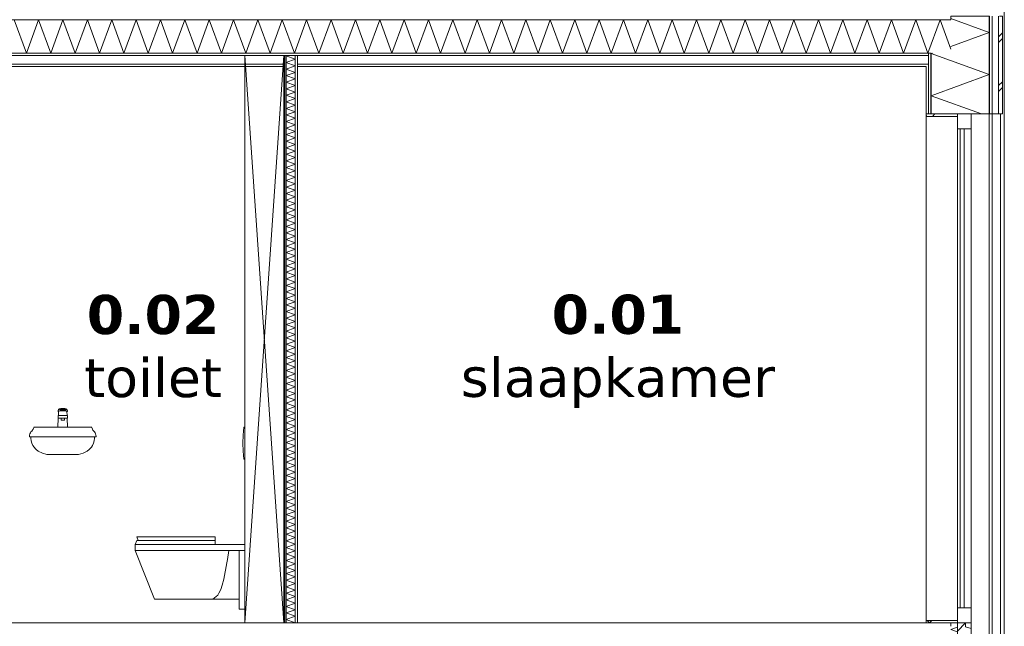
# Model space of a CAD drawing. Header units: millimetres. Extents: x -25778 to 297771, y -21930 to 17454.
# Tile 88 of 109: x 253185 to 258215, y -18747 to -15647. Entities that reach past the tile are written whole.
import ezdxf

# ---------------------------------------------------------------- set-up
doc = ezdxf.new("R2010")
doc.units = ezdxf.units.MM
doc.header["$MEASUREMENT"] = 0
doc.linetypes.add('B0204', pattern=[1300, 1000, -100, 100, -100])
for name, color, linetype in [('A Stramien', 7, 'Continuous'), ('New_13 Vloeren op grondslag', 7, 'Continuous'), ('New_13 Vloeren op grondslag Doorsnede-arcering', 7, 'Continuous'), ('New_13 Vloeren op grondslag Laagscheidingslijnen', 7, 'Continuous'), ('New_21 Buitenwanden', 7, 'Continuous'), ('New_21 Buitenwanden Doorsnede-arcering', 7, 'Continuous'), ('New_21 Buitenwanden Laagscheidingslijnen', 7, 'Continuous'), ('New_21 Buitenwanden Ramen', 7, 'Continuous'), ('New_22 C Binnenwanden', 7, 'Continuous'), ('New_22 C Binnenwanden Doorsnede-arcering', 7, 'Continuous'), ('New_22 C Binnenwanden Laagscheidingslijnen', 7, 'Continuous'), ('New_23 Vloeren', 7, 'Continuous'), ('New_23 Vloeren Doorsnede-arcering', 7, 'Continuous'), ('New_23 Vloeren Laagscheidingslijnen', 7, 'Continuous'), ('New_74 Sanitair', 7, 'Continuous'), ('Tekst_dim Algemeen', 7, 'Continuous')]:
    doc.layers.add(name, color=color, linetype=linetype)
doc.styles.add('GENERATED_STYLE_2', font='verdana.ttf')
pattern_1 = [(270, (230440.066, -18728.747), (50, 0), [])]
pattern_2 = [(0, (230440.07, -18728.75), (0, 173.2051), [0, -100]), (0, (230490.07, -18642.14), (0, 173.2051), [0, -100])]
pattern_3 = [(45, (230440.07, -18728.75), (-91.9239, 91.9239), []), (135, (230440.07, -18728.75), (91.9239, 91.9239), [])]

# ---------------------------------------------------------------- blocks, each defined once
blk = doc.blocks.new('*X1818', base_point=(230440.1, -18728.7))
at = {"layer": 'New_21 Buitenwanden Doorsnede-arcering', "color": 7, "linetype": 'Continuous', "lineweight": 0}
for p, q in [((257975.1, -18751.7), (257942.1, -18763.7)), ((257975.1, -18775.7), (257942.1, -18763.7)), ((257975.1, -18821.6), (257942.1, -18833.6)), ((258038.1, -18868.5), (257942.1, -18833.6)), ((258038.1, -18868.5), (257942.1, -18903.5)), ((258014.3, -18929.7), (257942.1, -18903.5))]:
    blk.add_line(p, q, dxfattribs=at)
blk = doc.blocks.new('*X1819', base_point=(230440.1, -18728.7))
at = {"layer": 'New_21 Buitenwanden Doorsnede-arcering', "color": 7, "linetype": 'Continuous', "lineweight": 0}
blk.add_line((258095.1, -18853.7), (258115.1, -18833.7), dxfattribs=at)
blk = doc.blocks.new('Section Element_1729_5', base_point=(230440.1, -18728.7))
at = {"layer": 'New_21 Buitenwanden Doorsnede-arcering', "linetype": 'Continuous', "lineweight": 0, "true_color": 0x000000}
h = blk.add_hatch(dxfattribs=at)
h.set_pattern_fill('325_Houtachtig_plaatmate_E4', color=18, style=0, pattern_type=2)
h.set_pattern_definition(pattern_1)
h.paths.add_polyline_path([(258053.1, -18828.7), (258038.1, -18828.7), (258038.1, -18929.7), (258053.1, -18929.7)])
at = {"layer": 'New_21 Buitenwanden', "color": 9, "linetype": 'Continuous', "lineweight": 0}
for p, q in [((257975.1, -18728.7), (257942.1, -18728.7)), ((257975.1, -18728.7), (257975.1, -18828.7)), ((258115.1, -18828.7), (258115.1, -18929.7))]:
    blk.add_line(p, q, dxfattribs=at)
at = {"layer": 'New_21 Buitenwanden', "color": 9, "linetype": 'Continuous', "lineweight": 0, "flags": 128}
blk.add_lwpolyline([(258115.1, -18828.7), (258095.1, -18828.7), (258053.1, -18828.7), (258045.1, -18828.7), (258038.1, -18828.7), (257975.1, -18828.7)], dxfattribs=at)
at = {"layer": 'New_21 Buitenwanden Laagscheidingslijnen', "color": 9, "linetype": 'Continuous', "lineweight": 0}
for p, q in [((257942.1, -18728.7), (257942.1, -18746.7)), ((258038.1, -18828.7), (258038.1, -18929.7)), ((258053.1, -18828.7), (258053.1, -18929.7)), ((258095.1, -18828.7), (258095.1, -18929.7)), ((257942.1, -18917.7), (257942.1, -18929.7))]:
    blk.add_line(p, q, dxfattribs=at)
at = {"layer": 'New_21 Buitenwanden', "lineweight": 0}
for name in ['*X1818', '*X1819']:
    blk.add_blockref(name, (230440.1, -18728.7), dxfattribs=at)
blk = doc.blocks.new('*X1824', base_point=(230440.1, -18728.7))
at = {"layer": 'New_22 C Binnenwanden Doorsnede-arcering', "color": 7, "linetype": 'Continuous', "lineweight": 0}
for p, q in [((254554, -15829.7), (254547.1, -15832.3)), ((254593.1, -15849), (254547.1, -15832.3)), ((254593.1, -15849), (254547.1, -15865.8)), ((254593.1, -15882.5), (254547.1, -15865.8)), ((254593.1, -15882.5), (254547.1, -15899.2)), ((254593.1, -15916), (254547.1, -15899.2)), ((254593.1, -15916), (254547.1, -15932.7)), ((254593.1, -15949.5), (254547.1, -15932.7)), ((254593.1, -15949.5), (254547.1, -15966.2)), ((254593.1, -15983), (254547.1, -15966.2)), ((254593.1, -15983), (254547.1, -15999.7)), ((254593.1, -16016.4), (254547.1, -15999.7)), ((254593.1, -16016.4), (254547.1, -16033.2)), ((254593.1, -16049.9), (254547.1, -16033.2)), ((254593.1, -16049.9), (254547.1, -16066.7)), ((254593.1, -16083.4), (254547.1, -16066.7)), ((254593.1, -16083.4), (254547.1, -16100.2)), ((254593.1, -16116.9), (254547.1, -16100.2)), ((254593.1, -16116.9), (254547.1, -16133.6)), ((254593.1, -16150.4), (254547.1, -16133.6)), ((254593.1, -16150.4), (254547.1, -16167.1)), ((254593.1, -16183.9), (254547.1, -16167.1)), ((254593.1, -16183.9), (254547.1, -16200.6)), ((254593.1, -16217.4), (254547.1, -16200.6)), ((254593.1, -16217.4), (254547.1, -16234.1)), ((254593.1, -16250.8), (254547.1, -16234.1)), ((254593.1, -16250.8), (254547.1, -16267.6)), ((254593.1, -16284.3), (254547.1, -16267.6)), ((254593.1, -16284.3), (254547.1, -16301.1)), ((254593.1, -16317.8), (254547.1, -16301.1)), ((254593.1, -16317.8), (254547.1, -16334.6)), ((254593.1, -16351.3), (254547.1, -16334.6)), ((254593.1, -16351.3), (254547.1, -16368)), ((254593.1, -16384.8), (254547.1, -16368)), ((254593.1, -16384.8), (254547.1, -16401.5)), ((254593.1, -16418.3), (254547.1, -16401.5)), ((254593.1, -16418.3), (254547.1, -16435)), ((254593.1, -16451.7), (254547.1, -16435)), ((254593.1, -16451.7), (254547.1, -16468.5)), ((254593.1, -16485.2), (254547.1, -16468.5)), ((254593.1, -16485.2), (254547.1, -16502)), ((254593.1, -16518.7), (254547.1, -16502)), ((254593.1, -16518.7), (254547.1, -16535.5)), ((254593.1, -16552.2), (254547.1, -16535.5)), ((254593.1, -16552.2), (254547.1, -16568.9)), ((254593.1, -16585.7), (254547.1, -16568.9)), ((254593.1, -16585.7), (254547.1, -16602.4)), ((254593.1, -16619.2), (254547.1, -16602.4)), ((254593.1, -16619.2), (254547.1, -16635.9)), ((254593.1, -16652.7), (254547.1, -16635.9)), ((254593.1, -16652.7), (254547.1, -16669.4)), ((254593.1, -16686.1), (254547.1, -16669.4)), ((254593.1, -16686.1), (254547.1, -16702.9)), ((254593.1, -16719.6), (254547.1, -16702.9)), ((254593.1, -16719.6), (254547.1, -16736.4)), ((254593.1, -16753.1), (254547.1, -16736.4)), ((254593.1, -16753.1), (254547.1, -16769.9)), ((254593.1, -16786.6), (254547.1, -16769.9)), ((254593.1, -16786.6), (254547.1, -16803.3)), ((254593.1, -16820.1), (254547.1, -16803.3)), ((254593.1, -16820.1), (254547.1, -16836.8)), ((254593.1, -16853.6), (254547.1, -16836.8)), ((254593.1, -16853.6), (254547.1, -16870.3)), ((254593.1, -16887.1), (254547.1, -16870.3)), ((254593.1, -16887.1), (254547.1, -16903.8)), ((254593.1, -16920.5), (254547.1, -16903.8)), ((254593.1, -16920.5), (254547.1, -16937.3)), ((254593.1, -16954), (254547.1, -16937.3)), ((254593.1, -16954), (254547.1, -16970.8)), ((254593.1, -16987.5), (254547.1, -16970.8)), ((254593.1, -16987.5), (254547.1, -17004.3)), ((254593.1, -17021), (254547.1, -17004.3)), ((254593.1, -17021), (254547.1, -17037.7)), ((254593.1, -17054.5), (254547.1, -17037.7)), ((254593.1, -17054.5), (254547.1, -17071.2)), ((254593.1, -17088), (254547.1, -17071.2)), ((254593.1, -17088), (254547.1, -17104.7)), ((254593.1, -17121.5), (254547.1, -17104.7)), ((254593.1, -17121.5), (254547.1, -17138.2)), ((254593.1, -17154.9), (254547.1, -17138.2)), ((254593.1, -17154.9), (254547.1, -17171.7)), ((254593.1, -17188.4), (254547.1, -17171.7)), ((254593.1, -17188.4), (254547.1, -17205.2)), ((254593.1, -17221.9), (254547.1, -17205.2)), ((254593.1, -17221.9), (254547.1, -17238.7)), ((254593.1, -17255.4), (254547.1, -17238.7)), ((254593.1, -17255.4), (254547.1, -17272.1)), ((254593.1, -17288.9), (254547.1, -17272.1)), ((254593.1, -17288.9), (254547.1, -17305.6)), ((254593.1, -17322.4), (254547.1, -17305.6)), ((254593.1, -17322.4), (254547.1, -17339.1)), ((254593.1, -17355.9), (254547.1, -17339.1)), ((254593.1, -17355.9), (254547.1, -17372.6)), ((254593.1, -17389.3), (254547.1, -17372.6)), ((254593.1, -17389.3), (254547.1, -17406.1)), ((254593.1, -17422.8), (254547.1, -17406.1)), ((254593.1, -17422.8), (254547.1, -17439.6)), ((254593.1, -17456.3), (254547.1, -17439.6)), ((254593.1, -17456.3), (254547.1, -17473)), ((254593.1, -17489.8), (254547.1, -17473)), ((254593.1, -17489.8), (254547.1, -17506.5)), ((254593.1, -17523.3), (254547.1, -17506.5)), ((254593.1, -17523.3), (254547.1, -17540)), ((254593.1, -17556.8), (254547.1, -17540)), ((254593.1, -17556.8), (254547.1, -17573.5)), ((254593.1, -17590.2), (254547.1, -17573.5)), ((254593.1, -17590.2), (254547.1, -17607)), ((254593.1, -17623.7), (254547.1, -17607)), ((254593.1, -17623.7), (254547.1, -17640.5)), ((254593.1, -17657.2), (254547.1, -17640.5)), ((254593.1, -17657.2), (254547.1, -17674)), ((254593.1, -17690.7), (254547.1, -17674)), ((254593.1, -17690.7), (254547.1, -17707.4)), ((254593.1, -17724.2), (254547.1, -17707.4)), ((254593.1, -17724.2), (254547.1, -17740.9)), ((254593.1, -17757.7), (254547.1, -17740.9)), ((254593.1, -17757.7), (254547.1, -17774.4)), ((254593.1, -17791.2), (254547.1, -17774.4)), ((254593.1, -17791.2), (254547.1, -17807.9)), ((254593.1, -17824.6), (254547.1, -17807.9)), ((254593.1, -17824.6), (254547.1, -17841.4)), ((254593.1, -17858.1), (254547.1, -17841.4)), ((254593.1, -17858.1), (254547.1, -17874.9)), ((254593.1, -17891.6), (254547.1, -17874.9)), ((254593.1, -17891.6), (254547.1, -17908.4)), ((254593.1, -17925.1), (254547.1, -17908.4)), ((254593.1, -17925.1), (254547.1, -17941.8)), ((254593.1, -17958.6), (254547.1, -17941.8)), ((254593.1, -17958.6), (254547.1, -17975.3)), ((254593.1, -17992.1), (254547.1, -17975.3)), ((254593.1, -17992.1), (254547.1, -18008.8)), ((254593.1, -18025.6), (254547.1, -18008.8)), ((254593.1, -18025.6), (254547.1, -18042.3)), ((254593.1, -18059), (254547.1, -18042.3)), ((254593.1, -18059), (254547.1, -18075.8)), ((254593.1, -18092.5), (254547.1, -18075.8)), ((254593.1, -18092.5), (254547.1, -18109.3)), ((254593.1, -18126), (254547.1, -18109.3)), ((254593.1, -18126), (254547.1, -18142.8)), ((254593.1, -18159.5), (254547.1, -18142.8)), ((254593.1, -18159.5), (254547.1, -18176.2)), ((254593.1, -18193), (254547.1, -18176.2)), ((254593.1, -18193), (254547.1, -18209.7)), ((254593.1, -18226.5), (254547.1, -18209.7)), ((254593.1, -18226.5), (254547.1, -18243.2)), ((254593.1, -18260), (254547.1, -18243.2)), ((254593.1, -18260), (254547.1, -18276.7)), ((254593.1, -18293.4), (254547.1, -18276.7)), ((254593.1, -18293.4), (254547.1, -18310.2)), ((254593.1, -18326.9), (254547.1, -18310.2)), ((254593.1, -18326.9), (254547.1, -18343.7)), ((254593.1, -18360.4), (254547.1, -18343.7)), ((254593.1, -18360.4), (254547.1, -18377.2)), ((254593.1, -18393.9), (254547.1, -18377.2)), ((254593.1, -18393.9), (254547.1, -18410.6)), ((254593.1, -18427.4), (254547.1, -18410.6)), ((254593.1, -18427.4), (254547.1, -18444.1)), ((254593.1, -18460.9), (254547.1, -18444.1)), ((254593.1, -18460.9), (254547.1, -18477.6)), ((254593.1, -18494.3), (254547.1, -18477.6)), ((254593.1, -18494.3), (254547.1, -18511.1)), ((254593.1, -18527.8), (254547.1, -18511.1)), ((254593.1, -18527.8), (254547.1, -18544.6)), ((254593.1, -18561.3), (254547.1, -18544.6)), ((254593.1, -18561.3), (254547.1, -18578.1)), ((254593.1, -18594.8), (254547.1, -18578.1)), ((254593.1, -18594.8), (254547.1, -18611.5)), ((254593.1, -18628.3), (254547.1, -18611.5)), ((254593.1, -18628.3), (254547.1, -18645)), ((254593.1, -18661.8), (254547.1, -18645)), ((254593.1, -18661.8), (254547.1, -18678.5)), ((254593.1, -18695.3), (254547.1, -18678.5)), ((254593.1, -18695.3), (254547.1, -18712)), ((254593.1, -18728.7), (254547.1, -18712))]:
    blk.add_line(p, q, dxfattribs=at)
blk = doc.blocks.new('Section Element_1731_5', base_point=(230440.1, -18728.7))
at = {"layer": 'New_22 C Binnenwanden Doorsnede-arcering', "linetype": 'Continuous', "lineweight": 0, "true_color": 0x000000}
h = blk.add_hatch(dxfattribs=at)
h.set_pattern_fill('325_Houtachtig_plaatmate_E4', color=18, style=0, pattern_type=2)
h.set_pattern_definition(pattern_1)
h.paths.add_polyline_path([(254547.1, -15829.7), (254535.1, -15829.7), (254535.1, -18728.7), (254547.1, -18728.7)])
h = blk.add_hatch(dxfattribs=at)
h.set_pattern_fill('325_Houtachtig_plaatmate_E4', color=18, style=0, pattern_type=2)
h.set_pattern_definition(pattern_1)
h.paths.add_polyline_path([(254593.1, -18728.7), (254605.1, -18728.7), (254605.1, -15829.7), (254593.1, -15829.7)])
at = {"layer": 'New_22 C Binnenwanden', "color": 1, "linetype": 'Continuous', "lineweight": 0}
blk.add_line((254605.1, -15885.7), (254605.1, -18728.7), dxfattribs=at)
at = {"layer": 'New_22 C Binnenwanden Laagscheidingslijnen', "color": 1, "linetype": 'Continuous', "lineweight": 0}
for p, q in [((254547.1, -15829.7), (254547.1, -18728.7)), ((254593.1, -15829.7), (254593.1, -18728.7))]:
    blk.add_line(p, q, dxfattribs=at)
at = {"layer": 'New_22 C Binnenwanden Laagscheidingslijnen', "color": 1, "linetype": 'Continuous', "lineweight": 0, "flags": 128}
for points in [[(254535.1, -15829.7), (254535.1, -15873.7), (254535.1, -15885.7), (254535.1, -18728.7)], [(254605.1, -15829.7), (254605.1, -15873.7), (254605.1, -15885.7)]]:
    blk.add_lwpolyline(points, dxfattribs=at)
at = {"layer": 'New_22 C Binnenwanden', "lineweight": 0}
blk.add_blockref('*X1824', (230440.1, -18728.7), dxfattribs=at)
blk = doc.blocks.new('Section Element_1733_5', base_point=(230440.1, -18728.7))
at = {"layer": 'New_74 Sanitair', "color": 7, "linetype": 'Continuous', "lineweight": 0}
for p, q in [((254335.1, -15829.7), (254335.1, -18728.7)), ((254535.1, -18728.7), (254335.1, -15829.7)), ((254535.1, -15829.7), (254335.1, -18728.7))]:
    blk.add_line(p, q, dxfattribs=at)
blk = doc.blocks.new('Section Element_1734_5', base_point=(230440.1, -18728.7))
at = {"layer": 'New_74 Sanitair', "color": 7, "linetype": 'Continuous', "lineweight": 0}
for p, q in [((254326.3, -17769.7), (254330.1, -17728.7)), ((254330.1, -17728.7), (254335.1, -17728.7)), ((254325.1, -17810.7), (254326.3, -17769.7)), ((254326.3, -17851.8), (254325.1, -17810.7)), ((254330.1, -17892.7), (254326.3, -17851.8)), ((254330.2, -17892.7), (254330.1, -17892.7)), ((254335.1, -17892.7), (254330.2, -17892.7)), ((253775.1, -18328.7), (253783, -18308.7)), ((253788.9, -18288.7), (253783, -18288.7)), ((253790, -18308.7), (253783, -18288.7)), ((253788.9, -18308.7), (253783, -18308.7)), ((253806.4, -18288.7), (253788.9, -18288.7)), ((253806.4, -18308.7), (253788.9, -18308.7)), ((253834, -18288.7), (253806.4, -18288.7)), ((253834, -18308.7), (253806.4, -18308.7)), ((253869.7, -18288.7), (253834, -18288.7)), ((253869.7, -18308.7), (253834, -18308.7)), ((253907.3, -18288.7), (253869.7, -18288.7)), ((253907.3, -18308.7), (253869.7, -18308.7)), ((253946.7, -18288.7), (253907.3, -18288.7)), ((253946.7, -18308.7), (253907.3, -18308.7)), ((253987, -18288.7), (253946.7, -18288.7)), ((253987, -18308.7), (253946.7, -18308.7)), ((254027.6, -18288.7), (253987, -18288.7)), ((254027.6, -18308.7), (253987, -18308.7)), ((254070.1, -18288.7), (254027.6, -18288.7)), ((254070.1, -18308.7), (254027.6, -18308.7)), ((254111.5, -18288.7), (254070.1, -18288.7)), ((254111.5, -18308.7), (254070.1, -18308.7)), ((254151.1, -18288.7), (254111.5, -18288.7)), ((254151.1, -18308.7), (254111.5, -18308.7)), ((254183.7, -18288.7), (254151.1, -18288.7)), ((254183.7, -18308.7), (254151.1, -18308.7)), ((254183.7, -18308.7), (254183.7, -18288.7)), ((254183.7, -18328.7), (254183.7, -18308.7)), ((253781.3, -18328.7), (253775.1, -18328.7)), ((253775.1, -18358.7), (253775.1, -18328.7)), ((253781.3, -18358.7), (253775.1, -18358.7)), ((253873.5, -18608.7), (253775.1, -18358.7)), ((253799.7, -18328.7), (253781.3, -18328.7)), ((253799.7, -18358.7), (253781.3, -18358.7)), ((253828.7, -18328.7), (253799.7, -18328.7)), ((253828.7, -18358.7), (253799.7, -18358.7)), ((253866.2, -18328.7), (253828.7, -18328.7)), ((253866.2, -18358.7), (253828.7, -18358.7)), ((253904.8, -18328.7), (253866.2, -18328.7)), ((253904.8, -18358.7), (253866.2, -18358.7)), ((253945.3, -18328.7), (253904.8, -18328.7)), ((253945.3, -18358.7), (253904.8, -18358.7)), ((253986.8, -18328.7), (253945.3, -18328.7)), ((253986.8, -18358.7), (253945.3, -18358.7)), ((254028.5, -18328.7), (253986.8, -18328.7)), ((254028.5, -18358.7), (253986.8, -18358.7)), ((254335.1, -18328.7), (254028.5, -18328.7)), ((254334.5, -18358.7), (254028.5, -18358.7)), ((254246.8, -18404.6), (254253.5, -18358.7)), ((254305.7, -18658.7), (254305.7, -18358.7)), ((254335.1, -18358.7), (254334.5, -18358.7)), ((254243.6, -18422.8), (254246.8, -18404.6)), ((254228, -18505.3), (254243.6, -18422.8)), ((254219.5, -18536), (254228, -18505.3)), ((254202.1, -18577.9), (254213.2, -18558.3)), ((254213.2, -18558.3), (254219.5, -18536)), ((253876, -18608.7), (253873.5, -18608.7)), ((253883.4, -18608.7), (253876, -18608.7)), ((253895, -18608.7), (253883.4, -18608.7)), ((253909.9, -18608.7), (253895, -18608.7)), ((253935.6, -18608.7), (253909.9, -18608.7)), ((253962.6, -18608.7), (253935.6, -18608.7)), ((253990.2, -18608.7), (253962.6, -18608.7)), ((254018, -18608.7), (253990.2, -18608.7)), ((254064.2, -18608.7), (254018, -18608.7)), ((254110.1, -18608.7), (254064.2, -18608.7)), ((254155.6, -18608.7), (254110.1, -18608.7)), ((254172.2, -18608.7), (254155.6, -18608.7)), ((254172.2, -18608.7), (254198.1, -18587.4)), ((254305.7, -18608.7), (254172.2, -18608.7)), ((254198.1, -18587.4), (254202.1, -18577.9)), ((254335.1, -18658.7), (254305.7, -18658.7))]:
    blk.add_line(p, q, dxfattribs=at)
blk = doc.blocks.new('Section Element_1735_5', base_point=(230440.1, -18728.7))
at = {"layer": 'New_74 Sanitair', "color": 7, "linetype": 'Continuous', "lineweight": 0}
for p, q in [((253381.2, -17644.5), (253384.1, -17636.8)), ((253381.2, -17648.4), (253384.1, -17640.8)), ((253381.2, -17648.4), (253381.2, -17644.5)), ((253383.8, -17650.8), (253381.2, -17648.4)), ((253383.1, -17668.7), (253384.1, -17648.7)), ((253384, -17650.8), (253383.8, -17650.8)), ((253384.1, -17636.8), (253387.4, -17635)), ((253384.1, -17640.8), (253387.4, -17638.9)), ((253384.1, -17648.7), (253387, -17646.8)), ((253387, -17646.8), (253394.7, -17645.3)), ((253387.4, -17635), (253395, -17633.7)), ((253387.4, -17638.9), (253395, -17637.6)), ((253392.9, -17639.8), (253391.1, -17641.1)), ((253391.1, -17641.1), (253391.1, -17643.9)), ((253391.1, -17643.9), (253419.1, -17643.9)), ((253392.7, -17640), (253417.5, -17640)), ((253398.1, -17638.8), (253392.9, -17639.8)), ((253394.7, -17645.3), (253405.1, -17644.8)), ((253395, -17633.7), (253405.1, -17633.2)), ((253395, -17637.6), (253405.1, -17637.1)), ((253405.1, -17638.4), (253398.1, -17638.8)), ((253405.1, -17633.2), (253415.1, -17633.7)), ((253405.1, -17637.1), (253415.1, -17637.6)), ((253412.1, -17638.8), (253405.1, -17638.4)), ((253405.1, -17644.8), (253415.5, -17645.3)), ((253417.2, -17639.8), (253412.1, -17638.8)), ((253415.1, -17633.7), (253422.7, -17635)), ((253415.1, -17637.6), (253422.7, -17638.9)), ((253415.5, -17645.3), (253423.2, -17646.8)), ((253419.1, -17641.1), (253417.2, -17639.8)), ((253419.1, -17643.9), (253419.1, -17641.1)), ((253422.7, -17635), (253426, -17636.8)), ((253422.7, -17638.9), (253426, -17640.8)), ((253423.2, -17646.8), (253426.1, -17648.7)), ((253426, -17636.8), (253429, -17644.5)), ((253426, -17640.8), (253429, -17648.4)), ((253427.1, -17668.7), (253426.1, -17648.7)), ((253426.4, -17650.8), (253426.2, -17650.8)), ((253429, -17648.4), (253426.4, -17650.8)), ((253429, -17648.4), (253429, -17644.5)), ((253380.1, -17728.7), (253382.3, -17683.7)), ((253381.3, -17668.7), (253394.2, -17668.7)), ((253381.3, -17683.7), (253381.3, -17668.7)), ((253381.3, -17683.7), (253394.2, -17683.7)), ((253394.2, -17668.7), (253396, -17668.7)), ((253394.2, -17683.7), (253396, -17683.7)), ((253396, -17668.7), (253400, -17668.7)), ((253396, -17683.7), (253400, -17683.7)), ((253396.1, -17693.7), (253396.1, -17683.7)), ((253396.1, -17693.7), (253397.3, -17693.7)), ((253397.3, -17693.7), (253400.6, -17693.7)), ((253400, -17668.7), (253405.1, -17668.7)), ((253400, -17683.7), (253405.1, -17683.7)), ((253400.6, -17693.7), (253405.1, -17693.7)), ((253405.1, -17668.7), (253410.2, -17668.7)), ((253405.1, -17683.7), (253410.2, -17683.7)), ((253405.1, -17693.7), (253409.6, -17693.7)), ((253409.6, -17693.7), (253412.9, -17693.7)), ((253410.2, -17668.7), (253414.1, -17668.7)), ((253410.2, -17683.7), (253414.1, -17683.7)), ((253412.9, -17693.7), (253414.1, -17693.7)), ((253414.1, -17668.7), (253416, -17668.7)), ((253414.1, -17683.7), (253416, -17683.7)), ((253414.1, -17693.7), (253414.1, -17683.7)), ((253416, -17668.7), (253428.9, -17668.7)), ((253416, -17683.7), (253428.9, -17683.7)), ((253430.1, -17728.7), (253427.8, -17683.7)), ((253428.9, -17683.7), (253428.9, -17668.7)), ((253242.7, -17753.2), (253239.7, -17758.1)), ((253246.3, -17749.1), (253242.7, -17753.2)), ((253248.3, -17747.5), (253246.3, -17749.1)), ((253249.4, -17746.6), (253248.3, -17747.5)), ((253251.3, -17744.4), (253249.4, -17746.6)), ((253252.9, -17741.8), (253251.3, -17744.4)), ((253254, -17739.3), (253252.9, -17741.8)), ((253256.8, -17731.4), (253254, -17739.3)), ((253256.9, -17730.7), (253256.8, -17731.4)), ((253380.1, -17728.7), (253257.2, -17728.7)), ((253257.3, -17728.7), (253259.1, -17728.7)), ((253257.3, -17728.7), (253259.1, -17728.7)), ((253259.1, -17728.7), (253264.6, -17728.7)), ((253264.6, -17728.7), (253273.4, -17728.7)), ((253273.4, -17728.7), (253285.2, -17728.7)), ((253285.2, -17728.7), (253299.4, -17728.7)), ((253299.3, -17728.7), (253339.9, -17728.7)), ((253339.9, -17728.7), (253383.1, -17728.7)), ((253383.1, -17728.7), (253427.1, -17728.7)), ((253427.1, -17728.7), (253470.2, -17728.7)), ((253552.9, -17728.7), (253430.1, -17728.7)), ((253470.2, -17728.7), (253510.8, -17728.7)), ((253510.8, -17728.7), (253525, -17728.7)), ((253525, -17728.7), (253536.7, -17728.7)), ((253536.7, -17728.7), (253545.6, -17728.7)), ((253545.6, -17728.7), (253551, -17728.7)), ((253551, -17728.7), (253552.8, -17728.7)), ((253551, -17728.7), (253552.9, -17728.7)), ((253553.3, -17731.4), (253553.2, -17730.7)), ((253556.2, -17739.3), (253553.3, -17731.4)), ((253557.2, -17741.8), (253556.2, -17739.3)), ((253558.8, -17744.4), (253557.2, -17741.8)), ((253560.7, -17746.6), (253558.8, -17744.4)), ((253561.8, -17747.5), (253560.7, -17746.6)), ((253563.8, -17749.1), (253561.8, -17747.5)), ((253567.4, -17753.2), (253563.8, -17749.1)), ((253570.4, -17758.1), (253567.4, -17753.2)), ((253235.8, -17769.5), (253235.1, -17775.8)), ((253235.1, -17778.7), (253235.1, -17775.8)), ((253235.1, -17775.8), (253235.1, -17778.7)), ((253235.1, -17778.7), (253237.4, -17778.7)), ((253237.4, -17763.6), (253235.8, -17769.5)), ((253239.7, -17758.1), (253237.4, -17763.6)), ((253237.4, -17778.7), (253244.4, -17778.7)), ((253242.4, -17778.7), (253242.4, -17785.3)), ((253242.4, -17785.3), (253244.1, -17798.3)), ((253244.1, -17798.3), (253247.5, -17810.6)), ((253244.4, -17778.7), (253255.7, -17778.7)), ((253255.7, -17778.7), (253270.7, -17778.7)), ((253270.7, -17778.7), (253288.8, -17778.7)), ((253288.8, -17778.7), (253333.4, -17778.7)), ((253333.4, -17778.7), (253380.9, -17778.7)), ((253380.9, -17778.7), (253429.3, -17778.7)), ((253429.3, -17778.7), (253476.7, -17778.7)), ((253476.7, -17778.7), (253521.3, -17778.7)), ((253521.3, -17778.7), (253539.4, -17778.7)), ((253539.4, -17778.7), (253554.5, -17778.7)), ((253554.5, -17778.7), (253565.7, -17778.7)), ((253562.7, -17810.6), (253566, -17798.3)), ((253565.7, -17778.7), (253572.7, -17778.7)), ((253566, -17798.3), (253567.7, -17785.3)), ((253567.7, -17785.3), (253567.7, -17778.7)), ((253572.7, -17763.6), (253570.4, -17758.1)), ((253574.3, -17769.5), (253572.7, -17763.6)), ((253572.7, -17778.7), (253575, -17778.7)), ((253575.1, -17775.8), (253574.3, -17769.5)), ((253575, -17778.7), (253575.1, -17775.8)), ((253575.1, -17778.7), (253575.1, -17775.8)), ((253247.5, -17810.6), (253252.3, -17822)), ((253252.3, -17822), (253258.6, -17832.1)), ((253258.6, -17832.1), (253266, -17840.6)), ((253266, -17840.6), (253269.5, -17843.3)), ((253269.5, -17843.3), (253279.5, -17851.4)), ((253279.5, -17851.4), (253301.3, -17862.6)), ((253508.8, -17862.6), (253530.6, -17851.4)), ((253530.6, -17851.4), (253540.6, -17843.3)), ((253540.6, -17843.3), (253544.1, -17840.6)), ((253544.1, -17840.6), (253551.6, -17832.1)), ((253551.6, -17832.1), (253557.8, -17822)), ((253557.8, -17822), (253562.7, -17810.6)), ((253301.3, -17862.6), (253324.2, -17868.5)), ((253324.2, -17868.5), (253337.7, -17868.7)), ((253337.7, -17868.7), (253363.6, -17868.7)), ((253363.6, -17868.7), (253391, -17868.7)), ((253363.6, -17868.7), (253363.6, -17868.7)), ((253391, -17868.7), (253419.1, -17868.7)), ((253391, -17868.7), (253391.1, -17868.7)), ((253419.1, -17868.7), (253446.6, -17868.7)), ((253419.1, -17868.7), (253419.1, -17868.7)), ((253446.6, -17868.7), (253472.4, -17868.7)), ((253446.6, -17868.7), (253446.6, -17868.7)), ((253472.4, -17868.7), (253486, -17868.5)), ((253486, -17868.5), (253508.8, -17862.6))]:
    blk.add_line(p, q, dxfattribs=at)
blk = doc.blocks.new('*X1838', base_point=(230440.1, -18728.7))
at = {"layer": 'New_23 Vloeren Doorsnede-arcering', "color": 7, "linetype": 'Continuous', "lineweight": 0}
for p, q in [((253219.5, -15817.7), (253157.3, -15646.7)), ((253219.5, -15817.7), (253281.7, -15646.7)), ((253344, -15817.7), (253281.7, -15646.7)), ((253344, -15817.7), (253406.2, -15646.7)), ((253468.5, -15817.7), (253406.2, -15646.7)), ((253468.5, -15817.7), (253530.7, -15646.7)), ((253592.9, -15817.7), (253530.7, -15646.7)), ((253592.9, -15817.7), (253655.2, -15646.7)), ((253717.4, -15817.7), (253655.2, -15646.7)), ((253717.4, -15817.7), (253779.7, -15646.7)), ((253841.9, -15817.7), (253779.7, -15646.7)), ((253841.9, -15817.7), (253904.1, -15646.7)), ((253966.4, -15817.7), (253904.1, -15646.7)), ((253966.4, -15817.7), (254028.6, -15646.7)), ((254090.9, -15817.7), (254028.6, -15646.7)), ((254090.9, -15817.7), (254153.1, -15646.7)), ((254215.3, -15817.7), (254153.1, -15646.7)), ((254215.3, -15817.7), (254277.6, -15646.7)), ((254339.8, -15817.7), (254277.6, -15646.7)), ((254339.8, -15817.7), (254402, -15646.7)), ((254464.3, -15817.7), (254402, -15646.7)), ((254464.3, -15817.7), (254526.5, -15646.7)), ((254588.8, -15817.7), (254526.5, -15646.7)), ((254588.8, -15817.7), (254651, -15646.7)), ((254713.2, -15817.7), (254651, -15646.7)), ((254713.2, -15817.7), (254775.5, -15646.7)), ((254837.7, -15817.7), (254775.5, -15646.7)), ((254837.7, -15817.7), (254900, -15646.7)), ((254962.2, -15817.7), (254900, -15646.7)), ((254962.2, -15817.7), (255024.4, -15646.7)), ((255086.7, -15817.7), (255024.4, -15646.7)), ((255086.7, -15817.7), (255148.9, -15646.7)), ((255211.2, -15817.7), (255148.9, -15646.7)), ((255211.2, -15817.7), (255273.4, -15646.7)), ((255335.6, -15817.7), (255273.4, -15646.7)), ((255335.6, -15817.7), (255397.9, -15646.7)), ((255460.1, -15817.7), (255397.9, -15646.7)), ((255460.1, -15817.7), (255522.3, -15646.7)), ((255584.6, -15817.7), (255522.3, -15646.7)), ((255584.6, -15817.7), (255646.8, -15646.7)), ((255709.1, -15817.7), (255646.8, -15646.7)), ((255709.1, -15817.7), (255771.3, -15646.7)), ((255833.5, -15817.7), (255771.3, -15646.7)), ((255833.5, -15817.7), (255895.8, -15646.7)), ((255958, -15817.7), (255895.8, -15646.7)), ((255958, -15817.7), (256020.3, -15646.7)), ((256082.5, -15817.7), (256020.3, -15646.7)), ((256082.5, -15817.7), (256144.7, -15646.7)), ((256207, -15817.7), (256144.7, -15646.7)), ((256207, -15817.7), (256269.2, -15646.7)), ((256331.5, -15817.7), (256269.2, -15646.7)), ((256331.5, -15817.7), (256393.7, -15646.7)), ((256455.9, -15817.7), (256393.7, -15646.7)), ((256455.9, -15817.7), (256518.2, -15646.7)), ((256580.4, -15817.7), (256518.2, -15646.7)), ((256580.4, -15817.7), (256642.6, -15646.7)), ((256704.9, -15817.7), (256642.6, -15646.7)), ((256704.9, -15817.7), (256767.1, -15646.7)), ((256829.4, -15817.7), (256767.1, -15646.7)), ((256829.4, -15817.7), (256891.6, -15646.7)), ((256953.8, -15817.7), (256891.6, -15646.7)), ((256953.8, -15817.7), (257016.1, -15646.7)), ((257078.3, -15817.7), (257016.1, -15646.7)), ((257078.3, -15817.7), (257140.6, -15646.7)), ((257202.8, -15817.7), (257140.6, -15646.7)), ((257202.8, -15817.7), (257265, -15646.7)), ((257327.3, -15817.7), (257265, -15646.7)), ((257327.3, -15817.7), (257389.5, -15646.7)), ((257451.8, -15817.7), (257389.5, -15646.7)), ((257451.8, -15817.7), (257514, -15646.7)), ((257576.2, -15817.7), (257514, -15646.7)), ((257576.2, -15817.7), (257638.5, -15646.7)), ((257700.7, -15817.7), (257638.5, -15646.7)), ((257700.7, -15817.7), (257762.9, -15646.7)), ((257825.2, -15817.7), (257762.9, -15646.7)), ((257825.2, -15817.7), (257887.4, -15646.7)), ((257942.1, -15796.9), (257887.4, -15646.7))]:
    blk.add_line(p, q, dxfattribs=at)
blk = doc.blocks.new('Section Element_1740_5', base_point=(230440.1, -18728.7))
at = {"layer": 'New_23 Vloeren Doorsnede-arcering', "linetype": 'Continuous', "lineweight": 0, "true_color": 0x000000}
h = blk.add_hatch(dxfattribs=at)
h.set_pattern_fill('720_Gips_0005', color=18, style=0, pattern_type=2)
h.set_pattern_definition(pattern_2)
h.paths.add_polyline_path([(251353.1, -15817.7), (251353.1, -15829.7), (257827.1, -15829.7), (257827.1, -15817.7)])
h = blk.add_hatch(dxfattribs=at)
h.set_pattern_fill('720_Gips_0005', color=18, style=0, pattern_type=2)
h.set_pattern_definition(pattern_2)
h.paths.add_polyline_path([(253135.1, -15873.7), (253135.1, -15885.7), (254535.1, -15885.7), (254535.1, -15873.7)])
h = blk.add_hatch(dxfattribs=at)
h.set_pattern_fill('720_Gips_0005', color=18, style=0, pattern_type=2)
h.set_pattern_definition(pattern_2)
h.paths.add_polyline_path([(257827.1, -15873.7), (254605.1, -15873.7), (254605.1, -15885.7), (257827.1, -15885.7)])
at = {"layer": 'New_23 Vloeren', "color": 9, "linetype": 'Continuous', "lineweight": 0}
for p, q in [((254535.1, -15885.7), (253135.1, -15885.7)), ((257815.1, -15885.7), (254605.1, -15885.7))]:
    blk.add_line(p, q, dxfattribs=at)
at = {"layer": 'New_23 Vloeren Laagscheidingslijnen', "color": 9, "linetype": 'Continuous', "lineweight": 0}
for p, q in [((257942.1, -15646.7), (251238.1, -15646.7)), ((254535.1, -15873.7), (253135.1, -15873.7)), ((257827.1, -15873.7), (254605.1, -15873.7))]:
    blk.add_line(p, q, dxfattribs=at)
at = {"layer": 'New_23 Vloeren Laagscheidingslijnen', "color": 9, "linetype": 'Continuous', "lineweight": 0, "flags": 128}
for points in [[(257842.1, -15817.7), (257827.1, -15817.7), (251353.1, -15817.7), (251338.1, -15817.7)], [(257827.1, -15829.7), (254605.1, -15829.7), (254593.1, -15829.7), (254547.1, -15829.7), (254535.1, -15829.7), (254335.1, -15829.7), (253135.1, -15829.7), (253123.1, -15829.7), (253077.1, -15829.7), (253065.1, -15829.7), (251353.1, -15829.7)]]:
    blk.add_lwpolyline(points, dxfattribs=at)
at = {"layer": 'New_23 Vloeren', "lineweight": 0}
blk.add_blockref('*X1838', (230440.1, -18728.7), dxfattribs=at)
blk = doc.blocks.new('Section Element_1743_5', base_point=(230440.1, -18728.7))
at = {"layer": 'New_13 Vloeren op grondslag Doorsnede-arcering', "linetype": 'Continuous', "lineweight": 0, "true_color": 0x000000}
h = blk.add_hatch(dxfattribs=at)
h.set_pattern_fill('325_Houtachtig_plaatmate_E4', color=18, style=0, pattern_type=2)
h.set_pattern_definition([(0, (230440.066, -18728.747), (0, 50), [])])
h.paths.add_polyline_path([(257942.1, -18728.7), (251353.1, -18728.7), (251353.1, -18746.7), (257942.1, -18746.7)])
at = {"layer": 'New_13 Vloeren op grondslag', "color": 9, "linetype": 'Continuous', "lineweight": 0}
blk.add_line((254335.1, -18728.7), (253135.1, -18728.7), dxfattribs=at)
at = {"layer": 'New_13 Vloeren op grondslag', "color": 9, "linetype": 'Continuous', "lineweight": 0, "flags": 128}
blk.add_lwpolyline([(257942.1, -18728.7), (257815.1, -18728.7), (254605.1, -18728.7)], dxfattribs=at)
at = {"layer": 'New_13 Vloeren op grondslag Laagscheidingslijnen', "color": 9, "linetype": 'Continuous', "lineweight": 0, "flags": 128}
blk.add_lwpolyline([(254605.1, -18728.7), (254593.1, -18728.7), (254547.1, -18728.7), (254535.1, -18728.7), (254335.1, -18728.7)], dxfattribs=at)
blk = doc.blocks.new('Section Element_1763_5', base_point=(230440.1, -18728.7))
at = {"layer": 'New_21 Buitenwanden', "color": 149, "linetype": 'Continuous', "lineweight": 0, "true_color": 0x3c4244}
for p, q in [((258215.1, -18929.7), (258215.1, -15628.7)), ((258138.1, -16128.7), (258138.1, -18929.7)), ((258153.1, -16128.7), (258153.1, -18929.7)), ((258195.1, -18929.7), (258195.1, -16128.7))]:
    blk.add_line(p, q, dxfattribs=at)
blk = doc.blocks.new('*X1922', base_point=(230440.1, -18728.7))
at = {"layer": 'New_21 Buitenwanden Doorsnede-arcering', "color": 7, "linetype": 'Continuous', "lineweight": 0}
for p, q in [((258138.1, -15712.2), (257942.1, -15640.8)), ((258138.1, -15712.2), (257942.1, -15783.5)), ((257848, -15817.7), (257842.1, -15819.9)), ((258138.1, -15927.6), (257842.1, -15819.9)), ((258138.1, -15927.6), (257842.1, -16035.4)), ((258098.6, -16128.7), (257842.1, -16035.4))]:
    blk.add_line(p, q, dxfattribs=at)
blk = doc.blocks.new('*X1923', base_point=(230440.1, -18728.7))
at = {"layer": 'New_21 Buitenwanden Doorsnede-arcering', "color": 7, "linetype": 'Continuous', "lineweight": 0}
for p, q in [((258185.1, -15733.7), (258190.1, -15728.7)), ((258185.1, -15763.7), (258205.1, -15743.7)), ((258190.1, -15728.7), (258205.1, -15713.7)), ((258185.1, -15983.7), (258205.1, -15963.7)), ((258185.1, -16013.7), (258205.1, -15993.7))]:
    blk.add_line(p, q, dxfattribs=at)
blk = doc.blocks.new('Section Element_1782_5', base_point=(230440.1, -18728.7))
at = {"layer": 'New_21 Buitenwanden Doorsnede-arcering', "linetype": 'Continuous', "lineweight": 0, "true_color": 0x000000}
h = blk.add_hatch(dxfattribs=at)
h.set_pattern_fill('325_Houtachtig_plaatmate_E4', color=18, style=0, pattern_type=2)
h.set_pattern_definition(pattern_1)
h.paths.add_polyline_path([(258153.1, -15628.7), (258138.1, -15628.7), (258138.1, -16128.7), (258153.1, -16128.7)])
h = blk.add_hatch(dxfattribs=at)
h.set_pattern_fill('325_Houtachtig_plaatmate_E4', color=18, style=0, pattern_type=2)
h.set_pattern_definition(pattern_1)
h.paths.add_polyline_path([(257827.1, -15817.7), (257827.1, -15885.7), (257827.1, -16128.7), (257842.1, -16128.7), (257842.1, -15817.7)])
h = blk.add_hatch(dxfattribs=at)
h.set_pattern_fill('720_Gips_0005', color=18, style=0, pattern_type=2)
h.set_pattern_definition([(270, (230440.07, -18728.75), (173.2051, 0), [0, -100]), (270, (230526.67, -18778.75), (173.2051, 0), [0, -100])])
h.paths.add_polyline_path([(257827.1, -15885.7), (257815.1, -15885.7), (257815.1, -16128.7), (257827.1, -16128.7)])
at = {"layer": 'New_21 Buitenwanden', "color": 9, "linetype": 'Continuous', "lineweight": 0}
for p, q in [((258205.1, -15628.7), (258190.1, -15628.7)), ((258205.1, -15628.7), (258205.1, -16128.7)), ((257815.1, -15885.7), (257815.1, -16128.7))]:
    blk.add_line(p, q, dxfattribs=at)
at = {"layer": 'New_21 Buitenwanden', "color": 9, "linetype": 'Continuous', "lineweight": 0, "flags": 128}
for points in [[(258140.1, -15628.7), (258138.1, -15628.7), (257942.1, -15628.7)], [(258205.1, -16128.7), (258185.1, -16128.7), (258153.1, -16128.7), (258138.1, -16128.7), (258045.1, -16128.7), (257975.1, -16128.7), (257842.1, -16128.7), (257827.1, -16128.7), (257815.1, -16128.7)]]:
    blk.add_lwpolyline(points, dxfattribs=at)
at = {"layer": 'New_21 Buitenwanden Laagscheidingslijnen', "color": 9, "linetype": 'Continuous', "lineweight": 0}
for p, q in [((257942.1, -15628.7), (257942.1, -15646.7)), ((258138.1, -15628.7), (258138.1, -16128.7)), ((258153.1, -15628.7), (258153.1, -16128.7)), ((258185.1, -15628.7), (258185.1, -16128.7)), ((257842.1, -15817.7), (257842.1, -16128.7))]:
    blk.add_line(p, q, dxfattribs=at)
at = {"layer": 'New_21 Buitenwanden Laagscheidingslijnen', "color": 9, "linetype": 'Continuous', "lineweight": 0, "flags": 128}
blk.add_lwpolyline([(257827.1, -15817.7), (257827.1, -15829.7), (257827.1, -15873.7), (257827.1, -15885.7), (257827.1, -16128.7)], dxfattribs=at)
at = {"layer": 'New_21 Buitenwanden', "lineweight": 0}
for name in ['*X1922', '*X1923']:
    blk.add_blockref(name, (230440.1, -18728.7), dxfattribs=at)
blk = doc.blocks.new('Section Element_1790_5', base_point=(230440.1, -18728.7))
at = {"layer": 'New_21 Buitenwanden Doorsnede-arcering', "linetype": 'Continuous', "lineweight": 0, "true_color": 0x000000}
h = blk.add_hatch(dxfattribs=at)
h.set_pattern_fill('205_Ongewapend_beton_0005', color=18, style=0, pattern_type=2)
h.set_pattern_definition(pattern_3)
h.paths.add_polyline_path([(257975.1, -16128.7), (257815.1, -16128.7), (257815.1, -16140.7), (257975.1, -16140.7)])
h = blk.add_hatch(dxfattribs=at)
h.set_pattern_fill('205_Ongewapend_beton_0005', color=18, style=0, pattern_type=2)
h.set_pattern_definition(pattern_3)
h.paths.add_polyline_path([(257975.1, -18728.7), (257975.1, -18716.7), (257815.1, -18716.7), (257815.1, -18728.7)])
h = blk.add_hatch(dxfattribs=at)
h.set_pattern_fill('205_Ongewapend_beton_0005', color=18, style=0, pattern_type=2)
h.set_pattern_definition(pattern_3)
h.paths.add_polyline_path([(258017.1, -18728.7), (257975.1, -18728.7), (257975.1, -18828.7), (258045.1, -18828.7), (258045.1, -18758.7), (258017.1, -18748.7)])
at = {"layer": 'New_21 Buitenwanden Ramen', "color": 7, "linetype": 'Continuous', "lineweight": 0}
for p, q in [((257815.1, -16128.7), (257815.1, -16140.7)), ((257815.1, -16140.7), (257815.1, -18716.7)), ((257975.1, -16140.7), (257815.1, -16140.7)), ((257975.1, -16128.7), (257975.1, -16140.7)), ((257975.1, -16140.7), (257975.1, -16204.7)), ((258045.1, -16128.7), (258045.1, -16204.7)), ((257975.1, -16204.7), (257975.1, -18652.7)), ((258045.1, -16204.7), (257975.1, -16204.7)), ((257990.1, -16204.7), (257990.1, -18652.7)), ((258010.1, -18652.7), (258010.1, -16204.7)), ((258045.1, -16204.7), (258045.1, -18652.7)), ((257975.1, -18652.7), (257975.1, -18716.7)), ((258045.1, -18652.7), (257975.1, -18652.7)), ((258045.1, -18652.7), (258045.1, -18728.7)), ((257815.1, -18716.7), (257815.1, -18728.7)), ((257975.1, -18716.7), (257815.1, -18716.7)), ((257975.1, -18716.7), (257975.1, -18728.7)), ((258017.1, -18728.7), (257975.1, -18728.7)), ((258017.1, -18728.7), (258017.1, -18748.7)), ((258045.1, -18728.7), (258017.1, -18728.7)), ((258017.1, -18748.7), (258045.1, -18758.7)), ((258045.1, -18728.7), (258045.1, -18758.7)), ((258045.1, -18758.7), (258045.1, -18828.7))]:
    blk.add_line(p, q, dxfattribs=at)
blk = doc.blocks.new('Standard grid marker[36]_5', base_point=(258215.1, -7828.7))
at = {"layer": 'A Stramien', "color": 9, "linetype": 'B0204', "lineweight": 0}
blk.add_line((258215.1, -8828.7), (258215.1, -20929.7), dxfattribs=at)

msp = doc.modelspace()

# ---------------------------------------------------------------- block references
at = {"layer": 'A Stramien', "color": 1, "linetype": 'Continuous', "lineweight": 0}
msp.add_blockref('Standard grid marker[36]_5', (258215.1, -7828.7), dxfattribs=at)
at = {"layer": 'New_13 Vloeren op grondslag', "lineweight": 0}
msp.add_blockref('Section Element_1743_5', (230440.1, -18728.7), dxfattribs=at)
at = {"layer": 'New_21 Buitenwanden', "lineweight": 0}
for name in ['Section Element_1782_5', 'Section Element_1763_5', 'Section Element_1729_5']:
    msp.add_blockref(name, (230440.1, -18728.7), dxfattribs=at)
at = {"layer": 'New_21 Buitenwanden Ramen', "lineweight": 0}
msp.add_blockref('Section Element_1790_5', (230440.1, -18728.7), dxfattribs=at)
at = {"layer": 'New_22 C Binnenwanden', "lineweight": 0}
msp.add_blockref('Section Element_1731_5', (230440.1, -18728.7), dxfattribs=at)
at = {"layer": 'New_23 Vloeren', "lineweight": 0}
msp.add_blockref('Section Element_1740_5', (230440.1, -18728.7), dxfattribs=at)
at = {"layer": 'New_74 Sanitair', "lineweight": 0}
for name in ['Section Element_1733_5', 'Section Element_1735_5', 'Section Element_1734_5']:
    msp.add_blockref(name, (230440.1, -18728.7), dxfattribs=at)

# ---------------------------------------------------------------- texts
at = {"layer": 'Tekst_dim Algemeen', "color": 9, "linetype": 'Continuous', "lineweight": 0, "char_height": 200, "attachment_point": 5, "style": 'GENERATED_STYLE_2'}
for s, insert, line_spacing_factor in [('\\A1;{\\pqc;\\fVerdana|b1|i0|c0|p0;\\W1.000000;0.02\\P\\pqc;\\fVerdana|b0|i0|c0|p0;\\W1.000000;toilet}', (253866.3, -17316.1), 0.966236), ('\\A1;{\\pqc;\\fVerdana|b1|i0|c0|p0;\\W1.000000;0.01\\P\\pqc;\\fVerdana|b0|i0|c0|p0;\\W1.000000;slaapkamer}', (256241.3, -17341.6), 0.965748)]:
    msp.add_mtext(s, dxfattribs=dict(at, insert=insert, line_spacing_factor=line_spacing_factor))

doc.saveas('drawing.dxf')
